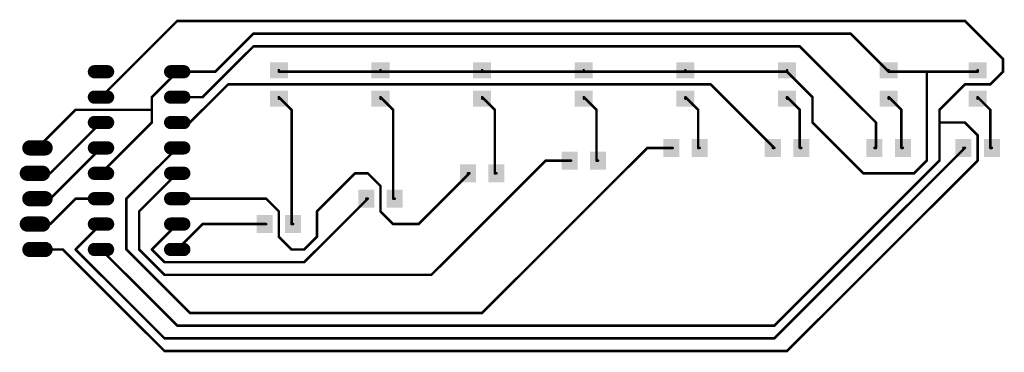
# Model space of a CAD drawing. Extents: x 0.8 to 99.2, y 48.1 to 81.4.
import ezdxf

# ---------------------------------------------------------------- set-up
doc = ezdxf.new("R2010")
doc.units = 0
doc.layers.add('1', color=22, linetype='CONTINUOUS')
doc.layers.add('17', color=82, linetype='CONTINUOUS')

# ---------------------------------------------------------------- blocks, each defined once
blk = doc.blocks.new('LONGP100')
at = {"const_width": 1}
blk.add_lwpolyline([(-0.5, 0), (0.5, 0)], dxfattribs=at)
at = {"const_width": 0.5}
for points in [[(-0.5, 0.25, 1), (-0.5, -0.25)], [(0.5, -0.25, 1), (0.5, 0.25)]]:
    blk.add_lwpolyline(points, format="xyb", dxfattribs=at)
blk = doc.blocks.new('RECT')
blk.add_solid([(-0.5, -0.5), (0.5, -0.5), (-0.5, 0.5), (0.5, 0.5)])

msp = doc.modelspace()

# ---------------------------------------------------------------- linework, layer by layer
at = {"layer": '1', "const_width": 0.254}
for points in [[(8.89, 73.66), (16.51, 81.28)], [(16.51, 81.28), (95.25, 81.28)], [(95.25, 81.28), (99.06, 77.47)], [(24.13, 80.01), (20.32, 76.2)], [(83.82, 80.01), (24.13, 80.01)], [(87.63, 76.2), (83.82, 80.01)], [(19.05, 73.66), (24.13, 78.74)], [(24.13, 78.74), (78.74, 78.74)], [(78.74, 78.74), (86.36, 71.12)], [(99.06, 77.47), (99.06, 76.2)], [(16.51, 76.2), (13.97, 73.66)], [(20.32, 76.2), (16.51, 76.2)], [(26.67, 76.2), (26.67, 76.352)], [(36.83, 76.2), (26.67, 76.2)], [(36.83, 76.2), (36.83, 76.352)], [(36.83, 76.2), (46.99, 76.2)], [(46.99, 76.2), (46.99, 76.352)], [(46.99, 76.2), (57.15, 76.2)], [(57.15, 76.2), (57.15, 76.352)], [(57.15, 76.2), (67.31, 76.2)], [(67.31, 76.2), (67.31, 76.352)], [(67.31, 76.2), (77.47, 76.2)], [(77.47, 76.2), (77.47, 76.352)], [(77.47, 76.2), (80.01, 73.66)], [(87.63, 76.2), (87.63, 76.352)], [(91.44, 76.2), (87.63, 76.2)], [(96.52, 76.2), (91.44, 76.2)], [(91.44, 67.31), (91.44, 76.2)], [(96.52, 76.2), (96.52, 76.352)], [(99.06, 76.2), (97.79, 74.93)], [(17.78, 71.12), (21.59, 74.93)], [(21.59, 74.93), (69.85, 74.93)], [(69.85, 74.93), (76.2, 68.58)], [(95.25, 74.93), (92.71, 72.39)], [(97.79, 74.93), (95.25, 74.93)], [(13.97, 73.66), (13.97, 72.39)], [(16.51, 73.66), (19.05, 73.66)], [(26.67, 73.66), (27.94, 72.39)], [(26.67, 73.66), (26.67, 73.508)], [(36.83, 73.66), (38.1, 72.39)], [(36.83, 73.66), (36.83, 73.508)], [(46.99, 73.66), (48.26, 72.39)], [(46.99, 73.66), (46.99, 73.508)], [(57.15, 73.66), (58.42, 72.39)], [(57.15, 73.66), (57.15, 73.508)], [(67.31, 73.66), (68.58, 72.39)], [(67.31, 73.66), (67.31, 73.508)], [(77.47, 73.66), (78.74, 72.39)], [(77.47, 73.66), (77.47, 73.508)], [(80.01, 73.66), (80.01, 71.12)], [(87.63, 73.66), (88.9, 72.39)], [(87.63, 73.66), (87.63, 73.508)], [(96.52, 73.66), (97.79, 72.39)], [(96.52, 73.66), (96.52, 73.508)], [(6.35, 72.39), (2.54, 68.58)], [(13.97, 72.39), (6.35, 72.39)], [(13.97, 72.39), (13.97, 71.12)], [(27.94, 72.39), (27.94, 60.96)], [(38.1, 72.39), (38.1, 63.5)], [(48.26, 72.39), (48.26, 66.04)], [(58.42, 72.39), (58.42, 67.31)], [(68.58, 72.39), (68.58, 68.58)], [(78.74, 72.39), (78.74, 68.58)], [(88.9, 72.39), (88.9, 68.58)], [(92.71, 72.39), (92.71, 71.12)], [(97.79, 72.39), (97.79, 68.58)], [(3.81, 66.04), (8.89, 71.12)], [(13.97, 71.12), (8.89, 66.04)], [(16.51, 71.12), (17.78, 71.12)], [(80.01, 71.12), (85.09, 66.04)], [(86.36, 71.12), (86.36, 68.58)], [(92.71, 71.12), (92.71, 67.31)], [(92.71, 71.12), (95.25, 71.12)], [(95.25, 71.12), (96.52, 69.85)], [(96.52, 69.85), (96.52, 67.31)], [(3.81, 63.5), (8.89, 68.58)], [(16.51, 68.58), (11.43, 63.5)], [(46.99, 52.07), (63.5, 68.58)], [(63.5, 68.58), (65.888, 68.58)], [(66.04, 68.58), (65.888, 68.58)], [(68.58, 68.58), (68.732, 68.58)], [(76.2, 68.58), (76.048, 68.58)], [(76.2, 49.53), (95.25, 68.58)], [(78.74, 68.58), (78.892, 68.58)], [(86.36, 68.58), (86.208, 68.58)], [(88.9, 68.58), (89.052, 68.58)], [(95.25, 68.58), (95.098, 68.58)], [(97.79, 68.58), (97.942, 68.58)], [(41.91, 55.88), (53.34, 67.31)], [(53.34, 67.31), (55.728, 67.31)], [(55.88, 67.31), (55.728, 67.31)], [(58.42, 67.31), (58.572, 67.31)], [(92.71, 67.31), (76.2, 50.8)], [(96.52, 67.31), (77.47, 48.26)], [(90.17, 66.04), (91.44, 67.31)], [(2.286, 66.04), (3.81, 66.04)], [(16.51, 66.04), (12.7, 62.23)], [(30.48, 62.23), (34.29, 66.04)], [(34.29, 66.04), (35.56, 66.04)], [(35.56, 66.04), (36.83, 64.77)], [(40.64, 60.96), (45.72, 66.04)], [(45.72, 66.04), (45.568, 66.04)], [(48.26, 66.04), (48.412, 66.04)], [(85.09, 66.04), (90.17, 66.04)], [(36.83, 64.77), (36.83, 62.23)], [(2.54, 63.5), (3.81, 63.5)], [(3.81, 60.96), (6.35, 63.5)], [(6.35, 63.5), (8.89, 63.5)], [(11.43, 63.5), (11.43, 58.42)], [(16.51, 63.5), (25.4, 63.5)], [(25.4, 63.5), (26.67, 62.23)], [(29.21, 57.15), (35.56, 63.5)], [(35.56, 63.5), (35.408, 63.5)], [(38.1, 63.5), (38.252, 63.5)], [(12.7, 62.23), (12.7, 58.42)], [(26.67, 62.23), (26.67, 59.69)], [(30.48, 59.69), (30.48, 62.23)], [(36.83, 62.23), (38.1, 60.96)], [(2.286, 60.96), (3.81, 60.96)], [(8.89, 60.96), (6.35, 58.42)], [(16.51, 60.96), (13.97, 58.42)], [(16.51, 58.42), (19.05, 60.96)], [(19.05, 60.96), (25.248, 60.96)], [(25.4, 60.96), (25.248, 60.96)], [(27.94, 60.96), (28.092, 60.96)], [(38.1, 60.96), (40.64, 60.96)], [(26.67, 59.69), (27.94, 58.42)], [(29.21, 58.42), (30.48, 59.69)], [(5.08, 58.42), (2.54, 58.42)], [(15.24, 48.26), (5.08, 58.42)], [(6.35, 58.42), (15.24, 49.53)], [(16.51, 50.8), (8.89, 58.42)], [(11.43, 58.42), (17.78, 52.07)], [(12.7, 58.42), (15.24, 55.88)], [(13.97, 58.42), (15.24, 57.15)], [(27.94, 58.42), (29.21, 58.42)], [(15.24, 57.15), (29.21, 57.15)], [(15.24, 55.88), (41.91, 55.88)], [(17.78, 52.07), (46.99, 52.07)], [(76.2, 50.8), (16.51, 50.8)], [(15.24, 49.53), (76.2, 49.53)], [(77.47, 48.26), (15.24, 48.26)]]:
    msp.add_lwpolyline(points, dxfattribs=at)
at = {"layer": '1', "const_width": 0.127}
for points in [[(16.51, 81.3435, 1), (16.51, 81.2165)], [(16.5549, 81.2351, 1), (16.4651, 81.3249)], [(95.2949, 81.3249, 1), (95.2051, 81.2351)], [(95.25, 81.2165, 1), (95.25, 81.3435)], [(24.13, 80.0735, 1), (24.13, 79.9465)], [(24.1749, 79.9651, 1), (24.0851, 80.0549)], [(83.8649, 80.0549, 1), (83.7751, 79.9651)], [(83.82, 79.9465, 1), (83.82, 80.0735)], [(24.13, 78.8035, 1), (24.13, 78.6765)], [(24.1749, 78.6951, 1), (24.0851, 78.7849)], [(78.7849, 78.7849, 1), (78.6951, 78.6951)], [(78.74, 78.6765, 1), (78.74, 78.8035)], [(99.1235, 77.47, 1), (98.9965, 77.47)], [(99.0151, 77.4251, 1), (99.1049, 77.5149)], [(16.51, 76.2635, 1), (16.51, 76.1365)], [(16.5549, 76.1551, 1), (16.4651, 76.2449)], [(20.2751, 76.2449, 1), (20.3649, 76.1551)], [(20.32, 76.1365, 1), (20.32, 76.2635)], [(26.7335, 76.352, 1), (26.6065, 76.352)], [(26.67, 76.2635, 1), (26.67, 76.1365)], [(26.6065, 76.2, 1), (26.7335, 76.2)], [(36.8935, 76.352, 1), (36.7665, 76.352)], [(36.83, 76.2635, 1), (36.83, 76.1365)], [(36.7665, 76.2, 1), (36.8935, 76.2)], [(36.83, 76.1365, 1), (36.83, 76.2635)], [(47.0535, 76.352, 1), (46.9265, 76.352)], [(46.99, 76.2635, 1), (46.99, 76.1365)], [(46.9265, 76.2, 1), (47.0535, 76.2)], [(46.99, 76.1365, 1), (46.99, 76.2635)], [(57.2135, 76.352, 1), (57.0865, 76.352)], [(57.15, 76.2635, 1), (57.15, 76.1365)], [(57.0865, 76.2, 1), (57.2135, 76.2)], [(57.15, 76.1365, 1), (57.15, 76.2635)], [(67.3735, 76.352, 1), (67.2465, 76.352)], [(67.31, 76.2635, 1), (67.31, 76.1365)], [(67.2465, 76.2, 1), (67.3735, 76.2)], [(67.31, 76.1365, 1), (67.31, 76.2635)], [(77.5335, 76.352, 1), (77.4065, 76.352)], [(77.5149, 76.2449, 1), (77.4251, 76.1551)], [(77.4065, 76.2, 1), (77.5335, 76.2)], [(77.47, 76.1365, 1), (77.47, 76.2635)], [(87.6935, 76.352, 1), (87.5665, 76.352)], [(87.63, 76.2635, 1), (87.63, 76.1365)], [(87.5665, 76.2, 1), (87.6935, 76.2)], [(87.5851, 76.1551, 1), (87.6749, 76.2449)], [(91.44, 76.2635, 1), (91.44, 76.1365)], [(91.5035, 76.2, 1), (91.3765, 76.2)], [(91.44, 76.1365, 1), (91.44, 76.2635)], [(96.5835, 76.352, 1), (96.4565, 76.352)], [(96.4565, 76.2, 1), (96.5835, 76.2)], [(96.52, 76.1365, 1), (96.52, 76.2635)], [(98.9965, 76.2, 1), (99.1235, 76.2)], [(99.1049, 76.1551, 1), (99.0151, 76.2449)], [(21.59, 74.9935, 1), (21.59, 74.8665)], [(21.6349, 74.8851, 1), (21.5451, 74.9749)], [(69.8949, 74.9749, 1), (69.8051, 74.8851)], [(69.85, 74.8665, 1), (69.85, 74.9935)], [(95.25, 74.9935, 1), (95.25, 74.8665)], [(95.2949, 74.8851, 1), (95.2051, 74.9749)], [(97.7451, 74.9749, 1), (97.8349, 74.8851)], [(97.79, 74.8665, 1), (97.79, 74.9935)], [(8.8451, 73.7049, 1), (8.9349, 73.6151)], [(14.0335, 73.66, 1), (13.9065, 73.66)], [(13.9251, 73.7049, 1), (14.0149, 73.6151)], [(16.51, 73.7235, 1), (16.51, 73.5965)], [(19.0051, 73.7049, 1), (19.0949, 73.6151)], [(19.05, 73.5965, 1), (19.05, 73.7235)], [(26.7149, 73.7049, 1), (26.6251, 73.6151)], [(26.7335, 73.66, 1), (26.6065, 73.66)], [(26.6065, 73.508, 1), (26.7335, 73.508)], [(36.8749, 73.7049, 1), (36.7851, 73.6151)], [(36.8935, 73.66, 1), (36.7665, 73.66)], [(36.7665, 73.508, 1), (36.8935, 73.508)], [(47.0349, 73.7049, 1), (46.9451, 73.6151)], [(47.0535, 73.66, 1), (46.9265, 73.66)], [(46.9265, 73.508, 1), (47.0535, 73.508)], [(57.1949, 73.7049, 1), (57.1051, 73.6151)], [(57.2135, 73.66, 1), (57.0865, 73.66)], [(57.0865, 73.508, 1), (57.2135, 73.508)], [(67.3549, 73.7049, 1), (67.2651, 73.6151)], [(67.3735, 73.66, 1), (67.2465, 73.66)], [(67.2465, 73.508, 1), (67.3735, 73.508)], [(77.5149, 73.7049, 1), (77.4251, 73.6151)], [(77.5335, 73.66, 1), (77.4065, 73.66)], [(77.4065, 73.508, 1), (77.5335, 73.508)], [(80.0735, 73.66, 1), (79.9465, 73.66)], [(79.9651, 73.6151, 1), (80.0549, 73.7049)], [(87.6749, 73.7049, 1), (87.5851, 73.6151)], [(87.6935, 73.66, 1), (87.5665, 73.66)], [(87.5665, 73.508, 1), (87.6935, 73.508)], [(96.5649, 73.7049, 1), (96.4751, 73.6151)], [(96.5835, 73.66, 1), (96.4565, 73.66)], [(96.4565, 73.508, 1), (96.5835, 73.508)], [(6.35, 72.4535, 1), (6.35, 72.3265)], [(6.3949, 72.3451, 1), (6.3051, 72.4349)], [(14.0335, 72.39, 1), (13.9065, 72.39)], [(13.9065, 72.39, 1), (14.0335, 72.39)], [(13.97, 72.3265, 1), (13.97, 72.4535)], [(28.0035, 72.39, 1), (27.8765, 72.39)], [(27.8951, 72.3451, 1), (27.9849, 72.4349)], [(38.1635, 72.39, 1), (38.0365, 72.39)], [(38.0551, 72.3451, 1), (38.1449, 72.4349)], [(48.3235, 72.39, 1), (48.1965, 72.39)], [(48.2151, 72.3451, 1), (48.3049, 72.4349)], [(58.4835, 72.39, 1), (58.3565, 72.39)], [(58.3751, 72.3451, 1), (58.4649, 72.4349)], [(68.6435, 72.39, 1), (68.5165, 72.39)], [(68.5351, 72.3451, 1), (68.6249, 72.4349)], [(78.8035, 72.39, 1), (78.6765, 72.39)], [(78.6951, 72.3451, 1), (78.7849, 72.4349)], [(88.9635, 72.39, 1), (88.8365, 72.39)], [(88.8551, 72.3451, 1), (88.9449, 72.4349)], [(92.7735, 72.39, 1), (92.6465, 72.39)], [(92.6651, 72.4349, 1), (92.7549, 72.3451)], [(97.8535, 72.39, 1), (97.7265, 72.39)], [(97.7451, 72.3451, 1), (97.8349, 72.4349)], [(8.9349, 71.0751, 1), (8.8451, 71.1649)], [(13.9065, 71.12, 1), (14.0335, 71.12)], [(14.0149, 71.0751, 1), (13.9251, 71.1649)], [(16.51, 71.1835, 1), (16.51, 71.0565)], [(17.7351, 71.1649, 1), (17.8249, 71.0751)], [(17.78, 71.0565, 1), (17.78, 71.1835)], [(80.0549, 71.1649, 1), (79.9651, 71.0751)], [(79.9465, 71.12, 1), (80.0735, 71.12)], [(86.4235, 71.12, 1), (86.2965, 71.12)], [(86.3151, 71.0751, 1), (86.4049, 71.1649)], [(92.7735, 71.12, 1), (92.6465, 71.12)], [(92.71, 71.1835, 1), (92.71, 71.0565)], [(92.6465, 71.12, 1), (92.7735, 71.12)], [(95.2949, 71.1649, 1), (95.2051, 71.0751)], [(95.25, 71.0565, 1), (95.25, 71.1835)], [(96.5835, 69.85, 1), (96.4565, 69.85)], [(96.4751, 69.8051, 1), (96.5649, 69.8949)], [(2.4951, 68.6249, 1), (2.5849, 68.5351)], [(8.9349, 68.5351, 1), (8.8451, 68.6249)], [(16.5549, 68.5351, 1), (16.4651, 68.6249)], [(63.5, 68.6435, 1), (63.5, 68.5165)], [(63.5449, 68.5351, 1), (63.4551, 68.6249)], [(65.888, 68.6435, 1), (65.888, 68.5165)], [(65.888, 68.5165, 1), (65.888, 68.6435)], [(66.04, 68.5165, 1), (66.04, 68.6435)], [(68.58, 68.6435, 1), (68.58, 68.5165)], [(68.5165, 68.58, 1), (68.6435, 68.58)], [(68.732, 68.5165, 1), (68.732, 68.6435)], [(76.048, 68.6435, 1), (76.048, 68.5165)], [(76.1551, 68.5351, 1), (76.2449, 68.6249)], [(76.2, 68.5165, 1), (76.2, 68.6435)], [(78.74, 68.6435, 1), (78.74, 68.5165)], [(78.6765, 68.58, 1), (78.8035, 68.58)], [(78.892, 68.5165, 1), (78.892, 68.6435)], [(86.208, 68.6435, 1), (86.208, 68.5165)], [(86.2965, 68.58, 1), (86.4235, 68.58)], [(86.36, 68.5165, 1), (86.36, 68.6435)], [(88.9, 68.6435, 1), (88.9, 68.5165)], [(88.8365, 68.58, 1), (88.9635, 68.58)], [(89.052, 68.5165, 1), (89.052, 68.6435)], [(95.098, 68.6435, 1), (95.098, 68.5165)], [(95.2949, 68.5351, 1), (95.2051, 68.6249)], [(95.25, 68.5165, 1), (95.25, 68.6435)], [(97.79, 68.6435, 1), (97.79, 68.5165)], [(97.7265, 68.58, 1), (97.8535, 68.58)], [(97.942, 68.5165, 1), (97.942, 68.6435)], [(53.34, 67.3735, 1), (53.34, 67.2465)], [(53.3849, 67.2651, 1), (53.2951, 67.3549)], [(55.728, 67.3735, 1), (55.728, 67.2465)], [(55.728, 67.2465, 1), (55.728, 67.3735)], [(55.88, 67.2465, 1), (55.88, 67.3735)], [(58.42, 67.3735, 1), (58.42, 67.2465)], [(58.3565, 67.31, 1), (58.4835, 67.31)], [(58.572, 67.2465, 1), (58.572, 67.3735)], [(91.3765, 67.31, 1), (91.5035, 67.31)], [(91.4849, 67.2651, 1), (91.3951, 67.3549)], [(92.6465, 67.31, 1), (92.7735, 67.31)], [(92.7549, 67.2651, 1), (92.6651, 67.3549)], [(96.4565, 67.31, 1), (96.5835, 67.31)], [(96.5649, 67.2651, 1), (96.4751, 67.3549)], [(2.286, 66.1035, 1), (2.286, 65.9765)], [(3.7651, 66.0849, 1), (3.8549, 65.9951)], [(3.81, 65.9765, 1), (3.81, 66.1035)], [(8.8451, 66.0849, 1), (8.9349, 65.9951)], [(16.5549, 65.9951, 1), (16.4651, 66.0849)], [(34.29, 66.1035, 1), (34.29, 65.9765)], [(34.3349, 65.9951, 1), (34.2451, 66.0849)], [(35.6049, 66.0849, 1), (35.5151, 65.9951)], [(35.56, 65.9765, 1), (35.56, 66.1035)], [(45.568, 66.1035, 1), (45.568, 65.9765)], [(45.7649, 65.9951, 1), (45.6751, 66.0849)], [(45.72, 65.9765, 1), (45.72, 66.1035)], [(48.26, 66.1035, 1), (48.26, 65.9765)], [(48.1965, 66.04, 1), (48.3235, 66.04)], [(48.412, 65.9765, 1), (48.412, 66.1035)], [(85.09, 66.1035, 1), (85.09, 65.9765)], [(85.0451, 65.9951, 1), (85.1349, 66.0849)], [(90.1251, 66.0849, 1), (90.2149, 65.9951)], [(90.17, 65.9765, 1), (90.17, 66.1035)], [(36.8935, 64.77, 1), (36.7665, 64.77)], [(36.7851, 64.7251, 1), (36.8749, 64.8149)], [(2.54, 63.5635, 1), (2.54, 63.4365)], [(3.7651, 63.5449, 1), (3.8549, 63.4551)], [(3.81, 63.4365, 1), (3.81, 63.5635)], [(6.35, 63.5635, 1), (6.35, 63.4365)], [(6.3949, 63.4551, 1), (6.3051, 63.5449)], [(8.89, 63.4365, 1), (8.89, 63.5635)], [(11.4935, 63.5, 1), (11.3665, 63.5)], [(11.3851, 63.5449, 1), (11.4749, 63.4551)], [(16.51, 63.5635, 1), (16.51, 63.4365)], [(25.4449, 63.5449, 1), (25.3551, 63.4551)], [(25.4, 63.4365, 1), (25.4, 63.5635)], [(35.408, 63.5635, 1), (35.408, 63.4365)], [(35.6049, 63.4551, 1), (35.5151, 63.5449)], [(35.56, 63.4365, 1), (35.56, 63.5635)], [(38.1, 63.5635, 1), (38.1, 63.4365)], [(38.0365, 63.5, 1), (38.1635, 63.5)], [(38.252, 63.4365, 1), (38.252, 63.5635)], [(12.7635, 62.23, 1), (12.6365, 62.23)], [(12.6551, 62.2749, 1), (12.7449, 62.1851)], [(26.7335, 62.23, 1), (26.6065, 62.23)], [(26.6251, 62.1851, 1), (26.7149, 62.2749)], [(30.5435, 62.23, 1), (30.4165, 62.23)], [(30.4351, 62.2749, 1), (30.5249, 62.1851)], [(36.8749, 62.2749, 1), (36.7851, 62.1851)], [(36.7665, 62.23, 1), (36.8935, 62.23)], [(2.286, 61.0235, 1), (2.286, 60.8965)], [(3.7651, 61.0049, 1), (3.8549, 60.9151)], [(3.81, 60.8965, 1), (3.81, 61.0235)], [(8.9349, 60.9151, 1), (8.8451, 61.0049)], [(16.5549, 60.9151, 1), (16.4651, 61.0049)], [(19.05, 61.0235, 1), (19.05, 60.8965)], [(19.0949, 60.9151, 1), (19.0051, 61.0049)], [(25.248, 61.0235, 1), (25.248, 60.8965)], [(25.248, 60.8965, 1), (25.248, 61.0235)], [(25.4, 60.8965, 1), (25.4, 61.0235)], [(27.94, 61.0235, 1), (27.94, 60.8965)], [(28.092, 60.8965, 1), (28.092, 61.0235)], [(38.1, 61.0235, 1), (38.1, 60.8965)], [(38.0551, 60.9151, 1), (38.1449, 61.0049)], [(40.5951, 61.0049, 1), (40.6849, 60.9151)], [(40.64, 60.8965, 1), (40.64, 61.0235)], [(27.8765, 60.96, 1), (28.0035, 60.96)], [(26.7149, 59.7349, 1), (26.6251, 59.6451)], [(26.6065, 59.69, 1), (26.7335, 59.69)], [(30.4165, 59.69, 1), (30.5435, 59.69)], [(30.5249, 59.6451, 1), (30.4351, 59.7349)], [(2.54, 58.4835, 1), (2.54, 58.3565)], [(5.1249, 58.4649, 1), (5.0351, 58.3751)], [(5.08, 58.3565, 1), (5.08, 58.4835)], [(6.3949, 58.4649, 1), (6.3051, 58.3751)], [(6.3051, 58.4649, 1), (6.3949, 58.3751)], [(8.9349, 58.4649, 1), (8.8451, 58.3751)], [(11.4749, 58.4649, 1), (11.3851, 58.3751)], [(11.3665, 58.42, 1), (11.4935, 58.42)], [(12.7449, 58.4649, 1), (12.6551, 58.3751)], [(12.6365, 58.42, 1), (12.7635, 58.42)], [(14.0149, 58.4649, 1), (13.9251, 58.3751)], [(13.9251, 58.4649, 1), (14.0149, 58.3751)], [(16.4651, 58.4649, 1), (16.5549, 58.3751)], [(27.94, 58.4835, 1), (27.94, 58.3565)], [(27.8951, 58.3751, 1), (27.9849, 58.4649)], [(29.1651, 58.4649, 1), (29.2549, 58.3751)], [(29.21, 58.3565, 1), (29.21, 58.4835)], [(15.24, 57.2135, 1), (15.24, 57.0865)], [(15.1951, 57.1051, 1), (15.2849, 57.1949)], [(29.1651, 57.1949, 1), (29.2549, 57.1051)], [(29.21, 57.0865, 1), (29.21, 57.2135)], [(15.24, 55.9435, 1), (15.24, 55.8165)], [(15.1951, 55.8351, 1), (15.2849, 55.9249)], [(41.8651, 55.9249, 1), (41.9549, 55.8351)], [(41.91, 55.8165, 1), (41.91, 55.9435)], [(17.78, 52.1335, 1), (17.78, 52.0065)], [(17.7351, 52.0251, 1), (17.8249, 52.1149)], [(46.9451, 52.1149, 1), (47.0349, 52.0251)], [(46.99, 52.0065, 1), (46.99, 52.1335)], [(16.51, 50.8635, 1), (16.51, 50.7365)], [(16.4651, 50.7551, 1), (16.5549, 50.8449)], [(76.1551, 50.8449, 1), (76.2449, 50.7551)], [(76.2, 50.7365, 1), (76.2, 50.8635)], [(15.24, 49.5935, 1), (15.24, 49.4665)], [(15.1951, 49.4851, 1), (15.2849, 49.5749)], [(76.1551, 49.5749, 1), (76.2449, 49.4851)], [(76.2, 49.4665, 1), (76.2, 49.5935)], [(15.24, 48.3235, 1), (15.24, 48.1965)], [(15.1951, 48.2151, 1), (15.2849, 48.3049)], [(77.4251, 48.3049, 1), (77.5149, 48.2151)], [(77.47, 48.1965, 1), (77.47, 48.3235)]]:
    msp.add_lwpolyline(points, format="xyb", dxfattribs=at)

# ---------------------------------------------------------------- block references
at = {"layer": '1', "xscale": 1.6, "yscale": 1.803}
for p, rotation in [((26.67, 76.352), 90), ((36.83, 76.352), 90), ((46.99, 76.352), 90), ((57.15, 76.352), 90), ((67.31, 76.352), 90), ((77.47, 76.352), 90), ((87.63, 76.352), 90), ((96.52, 76.352), 90), ((26.67, 73.508), 90), ((36.83, 73.508), 90), ((46.99, 73.508), 90), ((57.15, 73.508), 90), ((67.31, 73.508), 90), ((77.47, 73.508), 90), ((87.63, 73.508), 90), ((96.52, 73.508), 90), ((65.888, 68.58), 180), ((68.732, 68.58), 180), ((76.048, 68.58), 180), ((78.892, 68.58), 180), ((86.208, 68.58), 180), ((89.052, 68.58), 180), ((95.098, 68.58), 180), ((97.942, 68.58), 180), ((55.728, 67.31), 180), ((58.572, 67.31), 180), ((45.568, 66.04), 180), ((48.412, 66.04), 180), ((35.408, 63.5), 180), ((38.252, 63.5), 180), ((25.248, 60.96), 180), ((28.092, 60.96), 180)]:
    msp.add_blockref('RECT', p, dxfattribs=dict(at, rotation=rotation))
at = {"layer": '17', "xscale": 1.3208, "yscale": 1.3208, "rotation": 180}
for p in [(8.89, 76.2), (16.51, 76.2), (8.89, 73.66), (16.51, 73.66), (8.89, 71.12), (16.51, 71.12), (8.89, 68.58), (16.51, 68.58), (8.89, 66.04), (16.51, 66.04), (8.89, 63.5), (16.51, 63.5), (8.89, 60.96), (16.51, 60.96), (8.89, 58.42), (16.51, 58.42)]:
    msp.add_blockref('LONGP100', p, dxfattribs=at)
at = {"layer": '17', "xscale": 1.524, "yscale": 1.524}
for p in [(2.54, 68.58), (2.286, 66.04), (2.54, 63.5), (2.286, 60.96), (2.54, 58.42)]:
    msp.add_blockref('LONGP100', p, dxfattribs=at)

doc.saveas('drawing.dxf')
